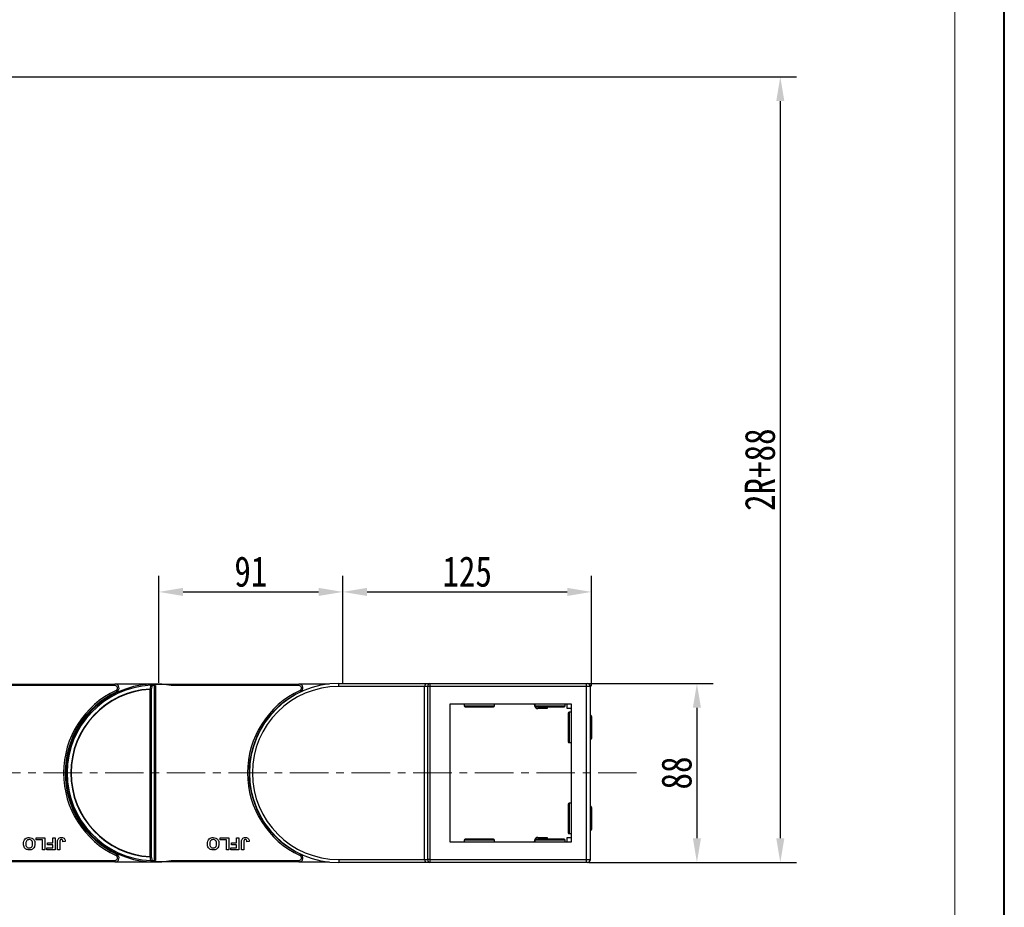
# Model space of a CAD drawing. Header units: millimetres. Extents: x -1637 to 445, y 81 to 1539.
# Tile 44 of 52: x -61 to 426, y 661 to 1100. Entities that reach past the tile are written whole.
import ezdxf

# ---------------------------------------------------------------- set-up
doc = ezdxf.new("R2010")
doc.units = ezdxf.units.MM
doc.linetypes.add('CENTERX2', pattern=[20.32, 12.7, -2.54, 2.54, -2.54])
doc.styles.get("Standard").update_dxf_attribs({"font": '仿宋_GB2312.ttf', "width": 0.8})
doc.dimstyles.new('ISO-60.1', dxfattribs={"dimtxt": 15, "dimasz": 12, "dimexe": 8, "dimexo": 0.625, "dimgap": 2.5, "dimtad": 1, "dimdsep": 46, "dimtxsty": 'Standard', "dimcen": 2.5, "dimadec": 0, "dimazin": 0, "dimtfac": 1, "dimtmove": 0, "dimatfit": 3, "dimfxl": 0, "dimarcsym": 0})

# ---------------------------------------------------------------- blocks, each defined once
blk = doc.blocks.new('*D3492')
at = {"color": 0, "lineweight": -2}
for p, q in [((98.46, 772.24), (98.46, 825.2)), ((221.48, 770.55), (221.48, 825.2)), ((110.46, 817.2), (209.48, 817.2))]:
    blk.add_line(p, q, dxfattribs=at)
at = {"color": 0, "lineweight": 9}
for points in [[(110.46, 819.2), (110.46, 815.2), (98.46, 817.2)], [(209.48, 819.2), (209.48, 815.2), (221.48, 817.2)]]:
    blk.add_solid(points, dxfattribs=at)
at = {"layer": 'Defpoints', "color": 0, "lineweight": 9}
for p in [(221.48, 817.2), (98.46, 771.62), (221.48, 769.93)]:
    blk.add_point(p, dxfattribs=at)
at = {"color": 0, "lineweight": 9, "insert": (159.97, 827.2), "char_height": 15, "attachment_point": 5}
blk.add_mtext('125', dxfattribs=at)
blk = doc.blocks.new('*D3493')
at = {"color": 0, "lineweight": -2}
for p, q in [((7.46, 772.24), (7.46, 825.2)), ((98.46, 772.24), (98.46, 825.2)), ((19.46, 817.2), (86.46, 817.2))]:
    blk.add_line(p, q, dxfattribs=at)
at = {"color": 0, "lineweight": 9}
for points in [[(19.46, 819.2), (19.46, 815.2), (7.46, 817.2)], [(86.46, 819.2), (86.46, 815.2), (98.46, 817.2)]]:
    blk.add_solid(points, dxfattribs=at)
at = {"layer": 'Defpoints', "color": 0, "lineweight": 9}
for p in [(98.46, 817.2), (7.46, 771.62), (98.46, 771.62)]:
    blk.add_point(p, dxfattribs=at)
at = {"color": 0, "lineweight": 9, "insert": (52.96, 827.2), "char_height": 15, "attachment_point": 5}
blk.add_mtext('91', dxfattribs=at)
blk = doc.blocks.new('*D3494')
at = {"color": 0, "lineweight": -2}
for p, q in [((220.11, 771.93), (281.62, 771.93)), ((273.62, 759.93), (273.62, 695.4)), ((220.11, 683.4), (281.62, 683.4))]:
    blk.add_line(p, q, dxfattribs=at)
at = {"color": 0, "lineweight": 9}
for points in [[(271.62, 759.93), (275.62, 759.93), (273.62, 771.93)], [(271.62, 695.4), (275.62, 695.4), (273.62, 683.4)]]:
    blk.add_solid(points, dxfattribs=at)
at = {"layer": 'Defpoints', "color": 0, "lineweight": 9}
for p in [(219.48, 771.93), (219.48, 683.4), (273.62, 683.4)]:
    blk.add_point(p, dxfattribs=at)
at = {"color": 0, "lineweight": 9, "insert": (263.62, 727.66), "char_height": 15, "attachment_point": 5, "rotation": 90}
blk.add_mtext('88', dxfattribs=at)
blk = doc.blocks.new('*D3495')
at = {"color": 0, "lineweight": -2}
for p, q in [((-370.99, 1071.9), (322.87, 1071.9)), ((314.87, 1059.9), (314.87, 695.4)), ((224.62, 683.4), (322.87, 683.4))]:
    blk.add_line(p, q, dxfattribs=at)
at = {"color": 0, "lineweight": 9}
for points in [[(312.87, 1059.9), (316.87, 1059.9), (314.87, 1071.9)], [(312.87, 695.4), (316.87, 695.4), (314.87, 683.4)]]:
    blk.add_solid(points, dxfattribs=at)
at = {"layer": 'Defpoints', "color": 0, "lineweight": 9}
for p in [(-371.61, 1071.9), (224, 683.4), (314.87, 683.4)]:
    blk.add_point(p, dxfattribs=at)
at = {"color": 0, "lineweight": 9, "insert": (304.87, 877.65), "char_height": 15, "attachment_point": 5, "rotation": 90}
blk.add_mtext('2R+88', dxfattribs=at)

msp = doc.modelspace()

# ---------------------------------------------------------------- linework, layer by layer
at = {"color": 7, "lineweight": 40}
msp.add_line((425.677, 80.852), (425.677, 1539.123), dxfattribs=at)
at = {"color": 7, "lineweight": 13}
msp.add_line((401.127, 105.402), (401.127, 1514.573), dxfattribs=at)
at = {"color": 7, "linetype": 'Continuous', "lineweight": 25}
for p, q in [((-85.206, 771.661), (-14.239, 771.661)), ((-14.239, 770.911), (-77.427, 770.911)), ((-14.239, 770.911), (-14.239, 771.661)), ((5.483, 771.661), (-14.239, 771.661)), ((5.635, 771.068), (5.033, 771.518)), ((5.264, 684.418), (5.264, 770.905)), ((5.483, 771.661), (5.794, 771.661)), ((5.639, 770.911), (5.794, 770.911)), ((5.794, 771.661), (76.761, 771.661)), ((5.794, 771.661), (5.794, 771.66)), ((5.794, 770.911), (5.794, 684.411)), ((76.761, 770.911), (13.573, 770.911)), ((76.761, 770.911), (76.761, 771.661)), ((91.656, 771.661), (76.761, 771.661)), ((96.483, 770.425), (96.483, 771.925)), ((96.483, 771.925), (139.559, 771.925)), ((138.937, 770.425), (96.483, 770.425)), ((138.937, 684.897), (138.937, 770.425)), ((140.498, 770.425), (138.937, 770.425)), ((139.559, 771.925), (141.559, 771.925)), ((140.498, 684.897), (140.498, 770.425)), ((141.559, 770.425), (140.498, 770.425)), ((141.559, 771.925), (141.559, 770.425)), ((141.559, 771.925), (218.937, 771.925)), ((218.937, 770.425), (141.559, 770.425)), ((141.559, 770.425), (141.559, 684.897)), ((218.937, 770.425), (218.937, 771.925)), ((218.937, 771.925), (219.437, 771.925)), ((218.937, 684.897), (218.937, 770.425)), ((220.937, 770.425), (218.937, 770.425)), ((220.937, 684.897), (220.937, 770.425)), ((3.173, 686.3), (3.173, 769.022)), ((3.173, 769.022), (3.703, 769.022)), ((3.703, 769.022), (3.703, 686.3)), ((151.483, 761.925), (211.483, 761.925)), ((151.483, 693.397), (151.483, 761.925)), ((158.437, 761.925), (158.437, 760.925)), ((158.937, 760.425), (172.937, 760.425)), ((173.437, 760.925), (173.437, 761.925)), ((193.451, 760.765), (193.247, 761.925)), ((193.437, 761.925), (193.437, 760.925)), ((193.937, 760.425), (207.937, 760.425)), ((199.583, 760.425), (199.583, 759.525)), ((208.437, 760.925), (208.437, 761.925)), ((209.383, 759.525), (209.383, 761.925)), ((211.483, 761.925), (211.483, 693.397)), ((199.583, 759.525), (194.928, 759.525)), ((211.483, 759.525), (209.383, 759.525)), ((209.983, 757.161), (209.983, 743.161)), ((211.483, 757.661), (210.483, 757.661)), ((220.983, 756.161), (220.937, 756.161)), ((221.483, 755.661), (221.483, 744.661)), ((210.483, 742.661), (211.483, 742.661)), ((220.937, 744.161), (220.983, 744.161)), ((-37.907, 734.961), (-38.312, 734.961)), ((52.826, 734.961), (52.688, 734.961)), ((-38.312, 720.361), (-37.907, 720.361)), ((52.688, 720.361), (52.826, 720.361)), ((209.983, 712.161), (209.983, 698.161)), ((211.483, 712.661), (210.483, 712.661)), ((220.983, 711.161), (220.937, 711.161)), ((221.483, 710.661), (221.483, 699.661)), ((210.483, 697.661), (211.483, 697.661)), ((220.937, 699.161), (220.983, 699.161)), ((-53.21, 694.661), (-53.21, 695.661)), ((-53.21, 695.661), (-48.979, 695.661)), ((-50.133, 694.661), (-53.21, 694.661)), ((-50.133, 689.661), (-50.133, 694.661)), ((-48.979, 695.661), (-48.979, 689.661)), ((-47.594, 692.123), (-47.594, 693.123)), ((-47.594, 693.123), (-45.056, 693.123)), ((-45.056, 692.123), (-47.594, 692.123)), ((-45.056, 693.123), (-45.056, 695.661)), ((-45.056, 695.661), (-43.902, 695.661)), ((-45.056, 690.661), (-45.056, 692.123)), ((-43.902, 695.661), (-43.902, 689.661)), ((-42.671, 689.661), (-42.671, 693.443)), ((-41.517, 693.544), (-41.517, 689.661)), ((-38.825, 693.738), (-39.979, 693.661)), ((37.79, 694.661), (37.79, 695.661)), ((37.79, 695.661), (42.021, 695.661)), ((40.867, 694.661), (37.79, 694.661)), ((40.867, 689.661), (40.867, 694.661)), ((42.021, 695.661), (42.021, 689.661)), ((43.406, 693.123), (45.944, 693.123)), ((43.406, 692.123), (43.406, 693.123)), ((45.944, 692.123), (43.406, 692.123)), ((45.944, 693.123), (45.944, 695.661)), ((45.944, 695.661), (47.098, 695.661)), ((45.944, 690.661), (45.944, 692.123)), ((47.098, 695.661), (47.098, 689.661)), ((48.329, 689.661), (48.329, 693.443)), ((49.483, 693.544), (49.483, 689.661)), ((52.175, 693.738), (51.021, 693.661)), ((211.483, 693.397), (151.483, 693.397)), ((158.437, 694.397), (158.437, 693.397)), ((172.937, 694.897), (158.937, 694.897)), ((173.437, 693.397), (173.437, 694.397)), ((193.247, 693.397), (193.451, 694.558)), ((193.437, 694.397), (193.437, 693.397)), ((207.937, 694.897), (193.937, 694.897)), ((194.928, 695.797), (199.583, 695.797)), ((199.583, 695.797), (199.583, 694.897)), ((208.437, 693.397), (208.437, 694.397)), ((209.383, 693.397), (209.383, 695.797)), ((209.383, 695.797), (211.483, 695.797)), ((-48.979, 689.661), (-50.133, 689.661)), ((-47.979, 690.661), (-45.056, 690.661)), ((-47.979, 689.661), (-47.979, 690.661)), ((-43.902, 689.661), (-47.979, 689.661)), ((-41.517, 689.661), (-42.671, 689.661)), ((42.021, 689.661), (40.867, 689.661)), ((43.021, 690.661), (45.944, 690.661)), ((43.021, 689.661), (43.021, 690.661)), ((47.098, 689.661), (43.021, 689.661)), ((49.483, 689.661), (48.329, 689.661)), ((-14.239, 683.661), (-85.206, 683.661)), ((-77.427, 684.411), (-14.239, 684.411)), ((-14.239, 684.411), (-14.239, 683.661)), ((-14.239, 683.661), (5.483, 683.661)), ((3.703, 686.3), (3.173, 686.3)), ((5.794, 683.661), (5.483, 683.661)), ((5.639, 684.411), (5.794, 684.411)), ((5.794, 683.662), (5.794, 683.661)), ((76.761, 683.661), (5.794, 683.661)), ((13.573, 684.411), (76.761, 684.411)), ((76.761, 684.411), (76.761, 683.661)), ((76.761, 683.661), (91.656, 683.661)), ((96.483, 684.897), (96.483, 683.397)), ((96.483, 684.897), (138.937, 684.897)), ((139.559, 683.397), (96.483, 683.397)), ((138.937, 684.897), (140.498, 684.897)), ((141.559, 683.397), (139.559, 683.397)), ((141.559, 684.897), (140.498, 684.897)), ((141.559, 684.897), (141.559, 683.397)), ((141.559, 684.897), (218.937, 684.897)), ((218.937, 683.397), (141.559, 683.397)), ((218.937, 684.897), (220.937, 684.897)), ((218.937, 683.397), (218.937, 684.897)), ((219.437, 683.397), (218.937, 683.397))]:
    msp.add_line(p, q, dxfattribs=at)
at = {"color": 8, "linetype": 'Continuous', "lineweight": 25}
for p, q in [((158.437, 760.925), (173.437, 760.925)), ((193.437, 760.925), (208.437, 760.925)), ((210.483, 757.661), (210.483, 742.661)), ((220.983, 756.161), (220.983, 744.161)), ((210.483, 712.661), (210.483, 697.661)), ((220.983, 711.161), (220.983, 699.161)), ((173.437, 694.397), (158.437, 694.397)), ((208.437, 694.397), (193.437, 694.397))]:
    msp.add_line(p, q, dxfattribs=at)
at = {"color": 1, "linetype": 'CENTERX2', "lineweight": 13, "ltscale": 1.5}
msp.add_line((243.779, 727.661), (-190.207, 727.661), dxfattribs=at)
at = {"color": 7, "linetype": 'Continuous', "lineweight": 25, "flags": 128}
for points in [[(3.504, 771.616), (3.504, 771.605), (3.506, 771.573), (3.508, 771.519), (3.512, 771.447), (3.516, 771.357), (3.52, 771.253), (3.525, 771.138), (3.531, 771.014)], [(-13.707, 768.53), (-13.645, 768.397), (-13.585, 768.27), (-13.53, 768.152), (-13.482, 768.05), (-13.442, 767.965), (-13.413, 767.902), (-13.395, 767.864), (-13.389, 767.851)], [(77.293, 768.53), (77.355, 768.397), (77.415, 768.27), (77.47, 768.152), (77.518, 768.05), (77.558, 767.965), (77.587, 767.902), (77.605, 767.864), (77.611, 767.851)], [(-13.707, 686.792), (-13.645, 686.925), (-13.585, 687.052), (-13.53, 687.17), (-13.482, 687.273), (-13.442, 687.357), (-13.413, 687.42), (-13.395, 687.458), (-13.389, 687.471)], [(77.293, 686.792), (77.355, 686.925), (77.415, 687.052), (77.47, 687.17), (77.518, 687.273), (77.558, 687.357), (77.587, 687.42), (77.605, 687.458), (77.611, 687.471)], [(3.531, 684.308), (3.525, 684.185), (3.52, 684.069), (3.516, 683.965), (3.512, 683.875), (3.508, 683.803), (3.506, 683.749), (3.504, 683.717), (3.504, 683.706)]]:
    msp.add_lwpolyline(points, dxfattribs=at)
at = {"color": 7, "linetype": 'Continuous', "lineweight": 25}
for centre, radius, start, end in [((5.483, 727.661), 44, 92.57859, 267.42141), ((5.483, 727.661), 43.397, 92.57859, 267.42141), ((-14.239, 769.661), 2, 295.15349, 90), ((-14.239, 769.661), 1.25, 295.15349, 90), ((5.483, 727.661), 44, 91.40525, 92.57859), ((3.395, 770.948), 0.677, 353.16423, 80.7824), ((2.988, 767.975), 3.088, 69.52419, 79.86764), ((6.014, 727.661), 43.25, 90.99361, 92.57859), ((5.483, 727.661), 44, 79.40598, 91.40525), ((4.384, 770.924), 0.88, 358.72936, 42.44498), ((2.277, 770.916), 3.362, 359.92263, 2.59976), ((96.483, 727.661), 44.264, 90, 270), ((96.483, 727.661), 42.764, 90, 270), ((76.761, 769.661), 2, 295.15349, 90), ((76.761, 769.661), 1.25, 295.15349, 90), ((141.824, 770.613), 1.339, 101.42072, 188.05261), ((219.437, 770.425), 1.5, 0, 90), ((5.483, 727.661), 45.15, 115.15349, 244.84651), ((5.483, 727.661), 44.4, 115.15349, 244.84651), ((5.483, 727.661), 41.573, 93.19752, 266.80248), ((5.483, 727.661), 41.426, 93.19752, 266.80248), ((46.91, 771.546), 43.81, 183.1094, 183.30177), ((2.622, 766.117), 3.1, 69.57979, 79.91105), ((96.483, 727.661), 45.15, 115.15349, 244.84651), ((96.483, 727.661), 44.4, 115.15349, 244.84651), ((158.937, 760.925), 0.5, 180, 270), ((172.937, 760.925), 0.5, 270, 0), ((193.937, 760.925), 0.5, 180, 270), ((194.929, 761.025), 1.5, 190, 270), ((207.937, 760.925), 0.5, 270, 0), ((210.483, 757.161), 0.5, 90, 180), ((220.983, 755.661), 0.5, 0, 90), ((210.483, 743.161), 0.5, 180, 270), ((220.983, 744.661), 0.5, 270, 0), ((210.483, 712.161), 0.5, 90, 180), ((220.983, 710.661), 0.5, 0, 90), ((210.483, 698.161), 0.5, 180, 270), ((220.983, 699.661), 0.5, 270, 0), ((158.937, 694.397), 0.5, 90, 180), ((172.937, 694.397), 0.5, 0, 90), ((193.937, 694.397), 0.5, 90, 180), ((194.929, 694.297), 1.5, 90, 170), ((207.937, 694.397), 0.5, 0, 90), ((-14.239, 685.661), 2, 270, 64.84651), ((-14.239, 685.661), 1.25, 270, 64.84651), ((76.761, 685.661), 2, 270, 64.84651), ((76.761, 685.661), 1.25, 270, 64.84651), ((50.733, 683.562), 47.639, 176.70596, 176.88287), ((2.622, 689.205), 3.1, 280.08895, 290.42021), ((3.395, 684.374), 0.677, 279.2176, 6.83577), ((5.483, 727.661), 44, 267.42141, 268.59475), ((2.988, 687.347), 3.088, 280.13236, 290.47581), ((6.014, 727.661), 43.25, 267.42141, 269.00639), ((5.483, 727.661), 44, 268.59475, 280.59402), ((4.384, 684.398), 0.88, 317.55955, 1.26795), ((2.277, 684.406), 3.362, 357.40024, 0.07737), ((141.824, 684.709), 1.339, 171.94739, 258.57928), ((219.437, 684.897), 1.5, 270, 0)]:
    msp.add_arc(centre, radius, start, end, dxfattribs=at)
for centre, start_param, end_param in [((139.559, 770.425), 0, 1.5707963), ((139.559, 684.897), 1.5707963, 3.1415927)]:
    msp.add_ellipse(centre, major_axis=(0, 1.5), ratio=0.4142136, start_param=start_param, end_param=end_param, dxfattribs=at)
for points, knots in [([(3.165, 769.169), (3.248, 769.591), (3.37, 770.206), (3.493, 770.821), (3.531, 771.014)], [0, 0, 0, 0, 0.68553388, 1, 1, 1, 1]), ([(4.068, 770.867), (4.03, 770.674), (3.908, 770.059), (3.786, 769.444), (3.703, 769.022)], [0, 0, 0, 0, 0.314474, 1, 1, 1, 1]), ([(5.033, 771.518), (4.901, 771.568), (4.697, 771.644), (4.48, 771.647), (4.404, 771.648)], [0, 0, 0, 0, 0.6498593, 1, 1, 1, 1]), ([(5.639, 770.911), (5.581, 770.911), (5.441, 770.91), (5.329, 770.907), (5.264, 770.905)], [0, 0, 0, 0, 0.415674, 1, 1, 1, 1]), ([(5.794, 770.911), (5.793, 770.912), (5.74, 770.965), (5.687, 771.017), (5.635, 771.068)], [0, 0, 0, 0, 0.02453486, 1, 1, 1, 1]), ([(-59.517, 692.669), (-59.488, 693.113), (-59.429, 693.998), (-58.729, 695.073), (-57.723, 695.663), (-57.028, 695.713), (-56.68, 695.738)], [0, 0, 0, 0, 0.2805587, 0.5594749, 0.7794167, 1, 1, 1, 1]), ([(-56.663, 689.584), (-57.11, 689.627), (-58.002, 689.711), (-58.995, 690.56), (-59.461, 691.622), (-59.499, 692.32), (-59.517, 692.669)], [0, 0, 0, 0, 0.2798264, 0.5586398, 0.7789856, 1, 1, 1, 1]), ([(-56.677, 694.738), (-56.962, 694.701), (-57.533, 694.627), (-58.28, 693.835), (-58.332, 693.094), (-58.364, 692.641)], [0, 0, 0, 0, 0.2799823, 0.559744, 1, 1, 1, 1]), ([(-58.364, 692.641), (-58.351, 692.358), (-58.327, 691.796), (-57.965, 691.066), (-57.344, 690.641), (-56.9, 690.603), (-56.677, 690.584)], [0, 0, 0, 0, 0.2810886, 0.5600037, 0.7797054, 1, 1, 1, 1]), ([(-56.68, 695.738), (-56.236, 695.698), (-55.35, 695.618), (-54.356, 694.787), (-53.882, 693.737), (-53.844, 693.044), (-53.825, 692.697)], [0, 0, 0, 0, 0.2799336, 0.5587161, 0.7790508, 1, 1, 1, 1]), ([(-54.979, 692.657), (-54.993, 692.941), (-55.02, 693.508), (-55.398, 694.23), (-56.008, 694.671), (-56.454, 694.716), (-56.677, 694.738)], [0, 0, 0, 0, 0.281013, 0.5601256, 0.7799535, 1, 1, 1, 1]), ([(-56.677, 690.584), (-56.392, 690.617), (-55.822, 690.683), (-55.06, 691.462), (-55.01, 692.204), (-54.979, 692.657)], [0, 0, 0, 0, 0.2802624, 0.5598765, 1, 1, 1, 1]), ([(-53.825, 692.697), (-53.833, 692.404), (-53.848, 691.882), (-54.018, 691.389), (-54.093, 691.172)], [0, 0, 0, 0, 0.56016751, 1, 1, 1, 1]), ([(-42.671, 693.443), (-42.67, 693.659), (-42.667, 694.045), (-42.579, 694.419), (-42.54, 694.584)], [0, 0, 0, 0, 0.5602821, 1, 1, 1, 1]), ([(-42.54, 694.584), (-42.446, 694.784), (-42.258, 695.183), (-41.597, 695.667), (-41.027, 695.711), (-40.678, 695.738)], [0, 0, 0, 0, 0.280121, 0.5603012, 1, 1, 1, 1]), ([(-40.753, 694.738), (-40.892, 694.729), (-41.101, 694.715), (-41.332, 694.548), (-41.521, 694.174), (-41.519, 693.824), (-41.517, 693.544)], [0, 0, 0, 0, 0.2494049, 0.3744143, 0.4994392, 1, 1, 1, 1]), ([(-40.135, 694.407), (-40.175, 694.463), (-40.255, 694.575), (-40.468, 694.711), (-40.645, 694.728), (-40.753, 694.738)], [0, 0, 0, 0, 0.2807613, 0.5609148, 1, 1, 1, 1]), ([(-40.678, 695.738), (-40.386, 695.716), (-39.802, 695.673), (-39.137, 695.128), (-38.86, 694.422), (-38.837, 693.966), (-38.825, 693.738)], [0, 0, 0, 0, 0.2802466, 0.5584243, 0.7788349, 1, 1, 1, 1]), ([(-39.979, 693.661), (-39.985, 693.806), (-39.995, 694.064), (-40.092, 694.303), (-40.135, 694.407)], [0, 0, 0, 0, 0.56100274, 1, 1, 1, 1]), ([(31.483, 692.669), (31.512, 693.113), (31.571, 693.998), (32.271, 695.073), (33.277, 695.662), (33.972, 695.713), (34.32, 695.738)], [0, 0, 0, 0, 0.2805611, 0.5594727, 0.7794273, 1, 1, 1, 1]), ([(34.337, 689.584), (33.89, 689.627), (32.998, 689.711), (32.005, 690.56), (31.539, 691.622), (31.501, 692.32), (31.483, 692.669)], [0, 0, 0, 0, 0.2798241, 0.5586449, 0.7789889, 1, 1, 1, 1]), ([(34.323, 694.738), (34.038, 694.701), (33.467, 694.627), (32.72, 693.835), (32.668, 693.094), (32.636, 692.641)], [0, 0, 0, 0, 0.2799784, 0.5597502, 1, 1, 1, 1]), ([(32.636, 692.641), (32.649, 692.358), (32.673, 691.796), (33.035, 691.066), (33.656, 690.641), (34.1, 690.603), (34.323, 690.584)], [0, 0, 0, 0, 0.2810902, 0.5600047, 0.7797059, 1, 1, 1, 1]), ([(34.32, 695.738), (34.764, 695.698), (35.65, 695.618), (36.644, 694.787), (37.118, 693.737), (37.156, 693.044), (37.175, 692.697)], [0, 0, 0, 0, 0.2799438, 0.5587143, 0.7790525, 1, 1, 1, 1]), ([(36.021, 692.657), (36.007, 692.941), (35.98, 693.508), (35.602, 694.23), (34.992, 694.671), (34.546, 694.716), (34.323, 694.738)], [0, 0, 0, 0, 0.281013, 0.5601256, 0.7799535, 1, 1, 1, 1]), ([(34.323, 690.584), (34.608, 690.617), (35.178, 690.683), (35.94, 691.462), (35.99, 692.204), (36.021, 692.657)], [0, 0, 0, 0, 0.2802652, 0.55986797, 1, 1, 1, 1]), ([(37.175, 692.697), (37.167, 692.404), (37.152, 691.882), (36.982, 691.389), (36.907, 691.172)], [0, 0, 0, 0, 0.5601614, 1, 1, 1, 1]), ([(48.329, 693.443), (48.33, 693.659), (48.333, 694.045), (48.421, 694.419), (48.46, 694.584)], [0, 0, 0, 0, 0.5602821, 1, 1, 1, 1]), ([(48.46, 694.584), (48.554, 694.784), (48.743, 695.183), (49.403, 695.667), (49.973, 695.711), (50.322, 695.738)], [0, 0, 0, 0, 0.2801302, 0.5603069, 1, 1, 1, 1]), ([(50.247, 694.738), (50.108, 694.729), (49.899, 694.715), (49.668, 694.548), (49.479, 694.174), (49.481, 693.824), (49.483, 693.544)], [0, 0, 0, 0, 0.2493988, 0.3744341, 0.4994559, 1, 1, 1, 1]), ([(50.865, 694.407), (50.825, 694.463), (50.745, 694.576), (50.532, 694.711), (50.355, 694.728), (50.247, 694.738)], [0, 0, 0, 0, 0.2807274, 0.5609672, 1, 1, 1, 1]), ([(50.322, 695.738), (50.614, 695.716), (51.198, 695.673), (51.863, 695.128), (52.14, 694.422), (52.163, 693.966), (52.175, 693.738)], [0, 0, 0, 0, 0.2802293, 0.5584236, 0.7788356, 1, 1, 1, 1]), ([(51.021, 693.661), (51.015, 693.806), (51.005, 694.064), (50.907, 694.303), (50.865, 694.407)], [0, 0, 0, 0, 0.5609883, 1, 1, 1, 1]), ([(-55.398, 689.82), (-55.628, 689.742), (-56.039, 689.602), (-56.472, 689.59), (-56.663, 689.584)], [0, 0, 0, 0, 0.5595747, 1, 1, 1, 1]), ([(-54.093, 691.172), (-54.27, 690.853), (-54.587, 690.282), (-55.151, 689.961), (-55.398, 689.82)], [0, 0, 0, 0, 0.5599601, 1, 1, 1, 1]), ([(35.602, 689.82), (35.372, 689.742), (34.961, 689.602), (34.528, 689.59), (34.337, 689.584)], [0, 0, 0, 0, 0.5595747, 1, 1, 1, 1]), ([(36.907, 691.172), (36.729, 690.853), (36.413, 690.282), (35.849, 689.961), (35.602, 689.82)], [0, 0, 0, 0, 0.5599523, 1, 1, 1, 1]), ([(3.531, 684.308), (3.435, 684.789), (3.313, 685.404), (3.191, 686.019), (3.165, 686.153)], [0, 0, 0, 0, 0.78282512, 1, 1, 1, 1]), ([(3.703, 686.3), (3.786, 685.878), (3.908, 685.263), (4.03, 684.648), (4.068, 684.455)], [0, 0, 0, 0, 0.685541, 1, 1, 1, 1]), ([(4.404, 683.674), (4.57, 683.683), (4.788, 683.696), (4.986, 683.783), (5.033, 683.804)], [0, 0, 0, 0, 0.7596544, 1, 1, 1, 1]), ([(5.033, 683.804), (5.212, 683.917), (5.425, 684.051), (5.606, 684.225), (5.635, 684.254)], [0, 0, 0, 0, 0.8352888, 1, 1, 1, 1]), ([(5.264, 684.418), (5.329, 684.415), (5.441, 684.412), (5.581, 684.411), (5.639, 684.411)], [0, 0, 0, 0, 0.5843269, 1, 1, 1, 1]), ([(5.635, 684.254), (5.687, 684.305), (5.74, 684.357), (5.793, 684.41), (5.794, 684.411)], [0, 0, 0, 0, 0.97546514, 1, 1, 1, 1])]:
    msp.add_open_spline(points, degree=3, knots=knots, dxfattribs=at)

# ---------------------------------------------------------------- dimensions: what is measured, and where the dimension line sits
at = {"color": 5, "lineweight": 9}
for base, p1, p2, text, picture, middle in [((314.87, 683.397), (-371.611, 1071.901), (223.999, 683.397), '2R+88', '*D3495', (304.87, 877.649)), ((273.622, 683.397), (219.483, 771.925), (219.483, 683.397), '88', '*D3494', (263.622, 727.661))]:
    dim = msp.add_linear_dim(base=base, p1=p1, p2=p2, angle=90, text=text, dimstyle='ISO-60.1', dxfattribs=at)
    dim.commit()
    dim.dimension.update_dxf_attribs({"geometry": picture, "text_midpoint": middle})
dim = msp.add_linear_dim(base=(98.463, 817.2), p1=(7.463, 771.616), p2=(98.463, 771.616), dimstyle='ISO-60.1', dxfattribs=at)
dim.commit()
dim.dimension.update_dxf_attribs({"geometry": '*D3493', "text_midpoint": (52.963, 827.2)})
dim = msp.add_linear_dim(base=(221.483, 817.2), p1=(98.463, 771.616), p2=(221.483, 769.925), text='125', dimstyle='ISO-60.1', dxfattribs=at)
dim.commit()
dim.dimension.update_dxf_attribs({"geometry": '*D3492', "text_midpoint": (159.973, 827.2)})

doc.saveas('drawing.dxf')
